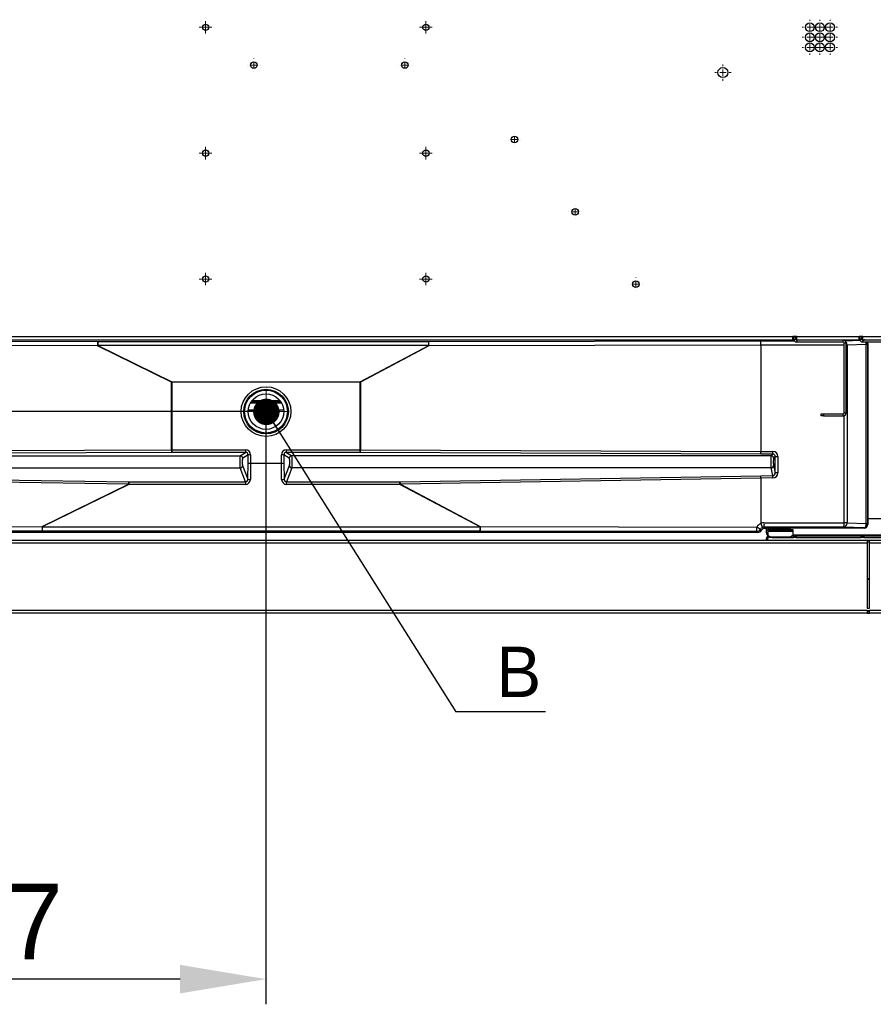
# Model space of a CAD drawing. Header units: millimetres. Extents: x 0 to 39025, y -31299 to 8400.
# Tile 61 of 209: x 15008 to 15686, y -27496 to -26714. Entities that reach past the tile are written whole.
import ezdxf

# ---------------------------------------------------------------- set-up
doc = ezdxf.new("R2010")
doc.units = ezdxf.units.MM
doc.header["$PDSIZE"] = -1
doc.layers.add('ANOTACIJE', color=7, linetype='Continuous')
doc.layers.add('DIMENZIJE', color=4, linetype='Continuous')
doc.styles.add('SLDTEXTSTYLE1', font='Montserrat-Regular.ttf')
doc.styles.add('SLDTEXTSTYLE6', font='txt')
doc.styles.get("Standard").update_dxf_attribs({"font": 'Montserrat-Regular.ttf'})
doc.dimstyles.new('SLDDIMSTYLE0', dxfattribs={"dimtxt": 3, "dimasz": 3.414889, "dimexe": 0, "dimexo": 0.0625, "dimgap": 0.75, "dimtad": 1, "dimdec": 0, "dimlfac": 20, "dimrnd": 1e-09, "dimzin": 12, "dimdsep": 46, "dimtxsty": 'SLDTEXTSTYLE6', "dimsah": 1, "dimcen": 0.09, "dimadec": 0, "dimazin": 3, "dimtfac": 1, "dimtdec": 0, "dimtofl": 0, "dimtmove": 0, "dimatfit": 3, "dimfxl": 1, "dimfrac": 2, "dimtolj": 1, "dimtzin": 12, "dimarcsym": 0})
doc.dimstyles.new('SLDDIMSTYLE2', dxfattribs={"dimtxt": 0.18, "dimasz": 1.050735, "dimexe": 0, "dimexo": 0.0625, "dimgap": 0, "dimtad": 0, "dimtih": 1, "dimtoh": 1, "dimdec": 0, "dimrnd": 1e-09, "dimzin": 0, "dimdsep": 46, "dimtxsty": 'Standard', "dimblk1": 'DOT', "dimblk2": 'DOT', "dimsah": 1, "dimcen": 0.09, "dimadec": 0, "dimazin": 0, "dimtfac": 1.050735, "dimtdec": 0, "dimtofl": 0, "dimtmove": 0, "dimatfit": 3, "dimldrblk": 'DOT', "dimfxl": 1, "dimfrac": 2, "dimtolj": 1, "dimtzin": 0, "dimarcsym": 0})

# ---------------------------------------------------------------- blocks, each defined once
blk = doc.blocks.new('SW_CENTERMARKSYMBOL_41')
at = {"color": 0, "linetype": 'Continuous', "lineweight": 18}
for p, q in [((-2.5, 0), (-3.25, 0)), ((0, 0), (-1.25, 0)), ((0, 2.5), (0, 3.25)), ((0, 0), (0, 1.25)), ((0, 0), (0, -1.25)), ((0, 0), (1.25, 0)), ((2.5, 0), (3.25, 0)), ((0, -2.5), (0, -3.25))]:
    blk.add_line(p, q, dxfattribs=at)
blk = doc.blocks.new('SW_CENTERMARKSYMBOL_45')
at = {"color": 0, "linetype": 'Continuous', "lineweight": 18}
for p, q in [((-2.5, 0), (-2.55, 0)), ((0, 0), (-1.25, 0)), ((0, 2.5), (0, 2.55)), ((0, 0), (0, 1.25)), ((0, 0), (0, -1.25)), ((0, 0), (1.25, 0)), ((2.5, 0), (2.55, 0)), ((0, -2.5), (0, -2.55))]:
    blk.add_line(p, q, dxfattribs=at)
blk = doc.blocks.new('SW_CENTERMARKSYMBOL_47')
at = {"color": 0, "linetype": 'Continuous', "lineweight": 18}
for p, q in [((-2.5, 0), (-2.55, 0)), ((0, 0), (-1.25, 0)), ((0, 2.5), (0, 2.55)), ((0, 0), (0, 1.25)), ((0, 0), (0, -1.25)), ((0, 0), (1.25, 0)), ((2.5, 0), (2.55, 0)), ((0, -2.5), (0, -2.55))]:
    blk.add_line(p, q, dxfattribs=at)
blk = doc.blocks.new('SW_CENTERMARKSYMBOL_51')
at = {"color": 0, "linetype": 'Continuous', "lineweight": 18}
for p, q in [((-2.5, 0), (-2.55, 0)), ((0, 0), (-1.25, 0)), ((0, 2.5), (0, 2.55)), ((0, 0), (0, 1.25)), ((0, 0), (0, -1.25)), ((0, 0), (1.25, 0)), ((2.5, 0), (2.55, 0)), ((0, -2.5), (0, -2.55))]:
    blk.add_line(p, q, dxfattribs=at)
blk = doc.blocks.new('SW_CENTERMARKSYMBOL_53')
at = {"color": 0, "linetype": 'Continuous', "lineweight": 18}
for p, q in [((-2.5, 0), (-2.55, 0)), ((0, 0), (-1.25, 0)), ((0, 2.5), (0, 2.55)), ((0, 0), (0, 1.25)), ((0, 0), (0, -1.25)), ((0, 0), (1.25, 0)), ((2.5, 0), (2.55, 0)), ((0, -2.5), (0, -2.55))]:
    blk.add_line(p, q, dxfattribs=at)
blk = doc.blocks.new('SW_CENTERMARKSYMBOL_54')
at = {"color": 0, "linetype": 'Continuous', "lineweight": 18}
for p, q in [((-2.5, 0), (-2.55, 0)), ((0, 0), (-1.25, 0)), ((0, 2.5), (0, 2.55)), ((0, 0), (0, 1.25)), ((0, 0), (0, -1.25)), ((0, 0), (1.25, 0)), ((2.5, 0), (2.55, 0)), ((0, -2.5), (0, -2.55))]:
    blk.add_line(p, q, dxfattribs=at)
blk = doc.blocks.new('SW_CENTERMARKSYMBOL_59')
at = {"color": 0, "linetype": 'Continuous', "lineweight": 18}
for p, q in [((-2.5, 0), (-3, 0)), ((0, 0), (-1.25, 0)), ((0, 2.5), (0, 3)), ((0, 0), (0, 1.25)), ((0, 0), (0, -1.25)), ((0, 0), (1.25, 0)), ((2.5, 0), (3, 0)), ((0, -2.5), (0, -3))]:
    blk.add_line(p, q, dxfattribs=at)
blk = doc.blocks.new('SW_CENTERMARKSYMBOL_60')
at = {"color": 0, "linetype": 'Continuous', "lineweight": 18}
for p, q in [((-2.5, 0), (-3, 0)), ((0, 0), (-1.25, 0)), ((0, 2.5), (0, 3)), ((0, 0), (0, 1.25)), ((0, 0), (0, -1.25)), ((0, 0), (1.25, 0)), ((2.5, 0), (3, 0)), ((0, -2.5), (0, -3))]:
    blk.add_line(p, q, dxfattribs=at)
blk = doc.blocks.new('SW_CENTERMARKSYMBOL_61')
at = {"color": 0, "linetype": 'Continuous', "lineweight": 18}
for p, q in [((-2.5, 0), (-3, 0)), ((0, 0), (-1.25, 0)), ((0, 2.5), (0, 3)), ((0, 0), (0, 1.25)), ((0, 0), (0, -1.25)), ((0, 0), (1.25, 0)), ((2.5, 0), (3, 0)), ((0, -2.5), (0, -3))]:
    blk.add_line(p, q, dxfattribs=at)
blk = doc.blocks.new('SW_CENTERMARKSYMBOL_62')
at = {"color": 0, "linetype": 'Continuous', "lineweight": 18}
for p, q in [((-2.5, 0), (-3, 0)), ((0, 0), (-1.25, 0)), ((0, 2.5), (0, 3)), ((0, 0), (0, 1.25)), ((0, 0), (0, -1.25)), ((0, 0), (1.25, 0)), ((2.5, 0), (3, 0)), ((0, -2.5), (0, -3))]:
    blk.add_line(p, q, dxfattribs=at)
blk = doc.blocks.new('SW_CENTERMARKSYMBOL_63')
at = {"color": 0, "linetype": 'Continuous', "lineweight": 18}
for p, q in [((-2.5, 0), (-3, 0)), ((0, 0), (-1.25, 0)), ((0, 2.5), (0, 3)), ((0, 0), (0, 1.25)), ((0, 0), (0, -1.25)), ((0, 0), (1.25, 0)), ((2.5, 0), (3, 0)), ((0, -2.5), (0, -3))]:
    blk.add_line(p, q, dxfattribs=at)
blk = doc.blocks.new('SW_CENTERMARKSYMBOL_64')
at = {"color": 0, "linetype": 'Continuous', "lineweight": 18}
for p, q in [((-2.5, 0), (-3, 0)), ((0, 0), (-1.25, 0)), ((0, 2.5), (0, 3)), ((0, 0), (0, 1.25)), ((0, 0), (0, -1.25)), ((0, 0), (1.25, 0)), ((2.5, 0), (3, 0)), ((0, -2.5), (0, -3))]:
    blk.add_line(p, q, dxfattribs=at)
blk = doc.blocks.new('SW_CENTERMARKSYMBOL_65')
at = {"color": 0, "linetype": 'Continuous', "lineweight": 18}
for p, q in [((-2.5, 0), (-3, 0)), ((0, 0), (-1.25, 0)), ((0, 2.5), (0, 3)), ((0, 0), (0, 1.25)), ((0, 0), (0, -1.25)), ((0, 0), (1.25, 0)), ((2.5, 0), (3, 0)), ((0, -2.5), (0, -3))]:
    blk.add_line(p, q, dxfattribs=at)
blk = doc.blocks.new('SW_CENTERMARKSYMBOL_66')
at = {"color": 0, "linetype": 'Continuous', "lineweight": 18}
for p, q in [((-2.5, 0), (-3, 0)), ((0, 0), (-1.25, 0)), ((0, 2.5), (0, 3)), ((0, 0), (0, 1.25)), ((0, 0), (0, -1.25)), ((0, 0), (1.25, 0)), ((2.5, 0), (3, 0)), ((0, -2.5), (0, -3))]:
    blk.add_line(p, q, dxfattribs=at)
blk = doc.blocks.new('SW_CENTERMARKSYMBOL_67')
at = {"color": 0, "linetype": 'Continuous', "lineweight": 18}
for p, q in [((-2.5, 0), (-3, 0)), ((0, 0), (-1.25, 0)), ((0, 2.5), (0, 3)), ((0, 0), (0, 1.25)), ((0, 0), (0, -1.25)), ((0, 0), (1.25, 0)), ((2.5, 0), (3, 0)), ((0, -2.5), (0, -3))]:
    blk.add_line(p, q, dxfattribs=at)
blk = doc.blocks.new('SW_CENTERMARKSYMBOL_75')
at = {"color": 0, "linetype": 'Continuous', "lineweight": 18}
for p, q in [((-1.25, 0), (-2.5, 0)), ((0, 0), (-1.25, 0)), ((0, 1.25), (0, 2.5)), ((0, 0), (0, 1.25)), ((0, 0), (0, -1.25)), ((0, 0), (1.25, 0)), ((1.25, 0), (2.5, 0)), ((0, -1.25), (0, -2.5))]:
    blk.add_line(p, q, dxfattribs=at)
blk = doc.blocks.new('SW_CENTERMARKSYMBOL_76')
at = {"color": 0, "linetype": 'Continuous', "lineweight": 18}
for p, q in [((-1.25, 0), (-2.5, 0)), ((0, 0), (-1.25, 0)), ((0, 1.25), (0, 2.5)), ((0, 0), (0, 1.25)), ((0, 0), (0, -1.25)), ((0, 0), (1.25, 0)), ((1.25, 0), (2.5, 0)), ((0, -1.25), (0, -2.5))]:
    blk.add_line(p, q, dxfattribs=at)
blk = doc.blocks.new('SW_CENTERMARKSYMBOL_79')
at = {"color": 0, "linetype": 'Continuous', "lineweight": 18}
for p, q in [((-1.25, 0), (-2.5, 0)), ((0, 0), (-1.25, 0)), ((0, 1.25), (0, 2.5)), ((0, 0), (0, 1.25)), ((0, 0), (0, -1.25)), ((0, 0), (1.25, 0)), ((1.25, 0), (2.5, 0)), ((0, -1.25), (0, -2.5))]:
    blk.add_line(p, q, dxfattribs=at)
blk = doc.blocks.new('SW_CENTERMARKSYMBOL_80')
at = {"color": 0, "linetype": 'Continuous', "lineweight": 18}
for p, q in [((-1.25, 0), (-2.5, 0)), ((0, 0), (-1.25, 0)), ((0, 1.25), (0, 2.5)), ((0, 0), (0, 1.25)), ((0, 0), (0, -1.25)), ((0, 0), (1.25, 0)), ((1.25, 0), (2.5, 0)), ((0, -1.25), (0, -2.5))]:
    blk.add_line(p, q, dxfattribs=at)
blk = doc.blocks.new('SW_CENTERMARKSYMBOL_83')
at = {"color": 0, "linetype": 'Continuous', "lineweight": 18}
for p, q in [((-1.25, 0), (-2.5, 0)), ((0, 0), (-1.25, 0)), ((0, 1.25), (0, 2.5)), ((0, 0), (0, 1.25)), ((0, 0), (0, -1.25)), ((0, 0), (1.25, 0)), ((1.25, 0), (2.5, 0)), ((0, -1.25), (0, -2.5))]:
    blk.add_line(p, q, dxfattribs=at)
blk = doc.blocks.new('SW_CENTERMARKSYMBOL_84')
at = {"color": 0, "linetype": 'Continuous', "lineweight": 18}
for p, q in [((-1.25, 0), (-2.5, 0)), ((0, 0), (-1.25, 0)), ((0, 1.25), (0, 2.5)), ((0, 0), (0, 1.25)), ((0, 0), (0, -1.25)), ((0, 0), (1.25, 0)), ((1.25, 0), (2.5, 0)), ((0, -1.25), (0, -2.5))]:
    blk.add_line(p, q, dxfattribs=at)
blk = doc.blocks.new('SW_CENTERMARKSYMBOL_100')
at = {"color": 0, "linetype": 'Continuous', "lineweight": 18}
for p, q in [((0, 2.5), (0, 8.31)), ((-2.5, 0), (-8.31, 0)), ((0, 0), (-1.25, 0)), ((0, 0), (0, 1.25)), ((0, 0), (0, -1.25)), ((0, 0), (1.25, 0)), ((2.5, 0), (8.31, 0)), ((0, -2.5), (0, -8.31))]:
    blk.add_line(p, q, dxfattribs=at)
blk = doc.blocks.new('Adapt 2 S (spodaj)')
at = {"linetype": 'Continuous', "lineweight": 25}
for p, q in [((41.6, 219.88), (898.6, 219.88)), ((901.6, 219.88), (898.6, 219.88)), ((898.6, 217.08), (898.6, 219.88)), ((898.6, 219.38), (900.6, 219.38)), ((898.6, 219.08), (899.35, 219.08)), ((899.35, 217.58), (899.35, 219.88)), ((900.6, 219.38), (900.6, 219.88)), ((900.85, 217.58), (900.85, 219.88)), ((901.6, 219.38), (900.85, 219.38)), ((900.85, 219.08), (901.6, 219.08)), ((901.6, 219.88), (951.1, 219.88)), ((901.6, 217.08), (901.6, 219.88)), ((954.1, 219.88), (951.1, 219.88)), ((951.1, 217.08), (951.1, 219.88)), ((951.85, 219.38), (951.1, 219.38)), ((951.1, 219.08), (951.85, 219.08)), ((951.85, 217.58), (951.85, 219.88)), ((953.35, 217.58), (953.35, 219.88)), ((954.1, 219.38), (953.35, 219.38)), ((953.35, 219.08), (954.1, 219.08)), ((954.1, 217.08), (954.1, 219.88)), ((954.1, 219.88), (1108.4, 219.88)), ((41.6, 217.08), (898.6, 217.08)), ((55, 216.32), (346.33, 215.89)), ((346.18, 212.39), (55.31, 212.83)), ((404.92, 183.53), (346.18, 212.39)), ((346.33, 215.89), (346.33, 212.69)), ((346.33, 215.89), (609.27, 215.89)), ((346.33, 212.69), (405.08, 183.83)), ((609.27, 212.69), (346.33, 212.69)), ((554.92, 183.83), (609.27, 212.69)), ((609.43, 212.39), (555.08, 183.53)), ((609.27, 215.89), (872.87, 216.32)), ((609.27, 212.69), (609.27, 215.89)), ((873, 212.82), (609.43, 212.39)), ((865.5, 217.08), (865.5, 216.62)), ((870.5, 216.62), (870.5, 217.08)), ((872.87, 216.32), (899.71, 216.34)), ((939.15, 212.88), (873, 212.82)), ((873, 212.82), (873, 128.38)), ((873, 212.82), (873, 212.82)), ((899.41, 217.08), (898.6, 217.08)), ((899.35, 217.58), (900.85, 217.58)), ((901.6, 217.08), (901.03, 217.08)), ((901.6, 217.08), (951.1, 217.08)), ((901.65, 216.78), (901.65, 215.28)), ((938.55, 216.78), (901.65, 216.78)), ((938.55, 215.28), (901.65, 215.28)), ((938.55, 215.28), (938.55, 216.78)), ((939.15, 158.55), (939.15, 212.88)), ((939.35, 212.88), (939.15, 212.88)), ((939.35, 159.08), (939.35, 214.48)), ((940.85, 214.48), (939.35, 214.48)), ((939.81, 216.4), (951.98, 216.83)), ((940.85, 159.08), (940.85, 214.48)), ((941.53, 212.88), (940.85, 212.88)), ((956.81, 213.41), (941.53, 212.88)), ((941.53, 212.88), (941.53, 71.68)), ((951.91, 217.08), (951.1, 217.08)), ((951.85, 217.58), (953.35, 217.58)), ((954.1, 217.08), (953.53, 217.08)), ((953.74, 216.89), (954.85, 216.93)), ((954.1, 217.08), (1108.4, 217.08)), ((954.15, 216.78), (954.15, 215.28)), ((991.05, 216.78), (954.15, 216.78)), ((991.05, 215.28), (954.15, 215.28)), ((954.85, 216.93), (955, 217.08)), ((955.8, 216.97), (955.8, 217.08)), ((956.81, 71.15), (956.81, 213.41)), ((957.8, 217.08), (957.8, 216.78)), ((957.83, 213.76), (957.83, 70.8)), ((958, 214.08), (957.85, 213.93)), ((958, 214.08), (958, 70.48)), ((404.92, 183.53), (405.08, 183.53)), ((404.92, 129.67), (404.92, 183.53)), ((405.08, 183.83), (405.08, 183.53)), ((405.08, 183.83), (554.92, 183.83)), ((405.08, 183.53), (405.08, 129.67)), ((554.92, 183.53), (405.08, 183.53)), ((554.92, 183.83), (554.92, 183.53)), ((554.92, 183.53), (555.08, 183.53)), ((554.92, 129.67), (554.92, 183.53)), ((555.08, 183.53), (555.08, 129.67)), ((467.76, 167.13), (492.24, 167.13)), ((468.4, 168.13), (491.6, 168.13)), ((468.89, 168.79), (491.11, 168.79)), ((494.08, 161.13), (465.92, 161.13)), ((465.94, 161.43), (494.06, 161.43)), ((920.85, 156.78), (920.85, 158.28)), ((920.85, 158.28), (922.85, 158.28)), ((922.85, 156.78), (920.85, 156.78)), ((922.85, 158.28), (922.85, 156.78)), ((922.85, 158.28), (938.55, 158.28)), ((922.85, 156.78), (938.55, 156.78)), ((938.55, 156.78), (938.55, 158.28)), ((939.15, 71.68), (939.15, 156.86)), ((939.35, 159.08), (940.85, 159.08)), ((44.4, 128.32), (404.92, 129.67)), ((405.01, 127.68), (268.65, 127.17)), ((405.08, 129.67), (405.08, 127.68)), ((405.08, 129.67), (463.75, 129.67)), ((463.75, 127.68), (405.08, 127.68)), ((459.51, 125.04), (463.75, 127.68)), ((465.76, 125.71), (461.49, 123.05)), ((463.75, 129.67), (463.75, 127.68)), ((465.76, 119.17), (465.76, 125.71)), ((467.74, 125.71), (465.76, 125.71)), ((467.74, 125.71), (467.74, 119.08)), ((494.24, 125.71), (492.26, 125.71)), ((492.26, 119.08), (492.26, 125.71)), ((494.24, 125.71), (494.24, 119.17)), ((498.51, 123.05), (494.24, 125.71)), ((496.25, 127.68), (496.25, 129.67)), ((496.25, 129.67), (554.92, 129.67)), ((554.92, 127.68), (496.25, 127.68)), ((496.25, 127.68), (500.49, 125.04)), ((554.92, 127.68), (554.92, 129.67)), ((872.93, 126.39), (554.99, 127.68)), ((555.08, 129.67), (873, 128.38)), ((882.53, 126.37), (872.93, 126.39)), ((873, 128.38), (882.59, 128.36)), ((881.21, 125.04), (882.53, 126.37)), ((44.4, 125.04), (459.51, 125.04)), ((465.6, 106.33), (465.76, 119.17)), ((467.74, 119.08), (467.58, 106.16)), ((467.74, 119.08), (467.74, 119.08)), ((467.74, 119.08), (492.26, 119.08)), ((492.42, 106.16), (492.26, 119.08)), ((492.26, 119.08), (492.26, 119.08)), ((494.24, 119.17), (494.4, 106.33)), ((881.21, 125.04), (500.49, 125.04)), ((884.52, 124.36), (883.2, 123.05)), ((884.52, 124.36), (886.56, 124.36)), ((884.52, 111.51), (884.52, 124.36)), ((886.56, 124.36), (886.56, 111.51)), ((44.4, 115.36), (459.41, 115.36)), ((463.69, 104.28), (459.41, 115.36)), ((461.39, 117.24), (465.6, 106.33)), ((494.4, 106.33), (498.61, 117.24)), ((500.59, 115.36), (496.31, 104.28)), ((881.14, 115.36), (500.59, 115.36)), ((882.62, 109.22), (881.14, 115.36)), ((883.14, 117.24), (884.52, 111.51)), ((886.56, 111.51), (884.52, 111.51)), ((370.68, 102.41), (44.4, 107.51)), ((205.44, 106.87), (370.76, 104.28)), ((302.08, 68.7), (370.68, 102.41)), ((371.09, 102.23), (302.23, 68.4)), ((371.09, 104.28), (463.69, 104.28)), ((371.09, 104.28), (371.09, 102.23)), ((463.69, 102.23), (371.09, 102.23)), ((463.69, 104.28), (463.69, 102.23)), ((496.31, 102.23), (496.31, 104.28)), ((496.31, 104.28), (586.36, 104.28)), ((586.36, 102.23), (496.31, 102.23)), ((586.36, 102.23), (586.36, 104.28)), ((650.07, 68.4), (586.36, 102.23)), ((586.67, 104.28), (872.93, 109.13)), ((873, 107.25), (586.77, 102.41)), ((586.77, 102.41), (650.24, 68.7)), ((872.93, 109.13), (882.62, 109.22)), ((882.67, 107.34), (873, 107.25)), ((873, 107.25), (873, 71.14)), ((875.83, 71.74), (939.15, 71.68)), ((941.53, 71.68), (939.15, 71.68)), ((941.53, 71.68), (956.81, 71.15)), ((957.85, 70.63), (958, 70.48)), ((958, 75.03), (969.5, 75.03)), ((302.23, 65.2), (44.4, 64.82)), ((870.49, 64.08), (44.4, 64.08)), ((44.52, 68.31), (302.08, 68.7)), ((302.23, 68.4), (650.07, 68.4)), ((302.23, 68.4), (302.23, 65.2)), ((650.07, 65.2), (302.23, 65.2)), ((650.07, 68.4), (650.07, 65.2)), ((869.73, 64.85), (650.07, 65.2)), ((650.24, 68.7), (869.89, 68.34)), ((870.49, 64.08), (869.73, 64.85)), ((872.73, 66.55), (873.5, 65.78)), ((875.64, 67.37), (877.5, 67.37)), ((939.06, 68.18), (875.74, 68.24)), ((875.74, 68.24), (876.5, 67.48)), ((955, 67.48), (876.5, 67.48)), ((877.5, 63.83), (877.5, 67.48)), ((878.5, 63.83), (877.5, 63.83)), ((878.5, 66.53), (880.5, 66.6)), ((878.5, 65.53), (878.5, 66.53)), ((880.5, 65.6), (878.5, 65.53)), ((878.5, 65.53), (878.5, 65.27)), ((878.5, 65.27), (898.5, 65.27)), ((878.5, 65.27), (878.5, 65.11)), ((878.5, 65.11), (898.5, 65.11)), ((878.5, 65.11), (878.5, 61.85)), ((879, 66.54), (879, 67.48)), ((879, 67.37), (880, 67.37)), ((880, 66.58), (880, 67.48)), ((880.5, 66.6), (880.5, 65.6)), ((880.5, 66.6), (896.5, 66.6)), ((880.5, 65.6), (896.5, 65.6)), ((896.5, 65.6), (896.5, 66.6)), ((896.5, 66.6), (898.5, 66.53)), ((898.5, 65.53), (896.5, 65.6)), ((898.5, 66.53), (898.5, 65.53)), ((898.5, 65.53), (898.5, 65.27)), ((898.5, 65.27), (898.5, 65.11)), ((898.5, 65.11), (898.5, 61.85)), ((954.85, 67.63), (939.06, 68.18)), ((955, 67.48), (954.85, 67.63)), ((957.49, 57.66), (54.51, 57.66)), ((957.49, 55.66), (54.51, 55.66)), ((878.5, 59.38), (877.5, 59.38)), ((877.5, 57.66), (877.5, 59.38)), ((878.5, 61.85), (880.5, 60.67)), ((878.5, 57.66), (878.5, 59.38)), ((879.3, 60.18), (879.3, 61.18)), ((879.3, 61.18), (879.64, 61.18)), ((880, 60.18), (879.3, 60.18)), ((880, 60.03), (880, 60.97)), ((882, 60.03), (880, 60.03)), ((880.5, 60.67), (881.5, 60.67)), ((881.5, 60.67), (895.5, 60.67)), ((881.5, 60.67), (881.5, 60.33)), ((881.5, 60.33), (895.5, 60.33)), ((882, 60.33), (882, 60.03)), ((882, 60.03), (899, 60.03)), ((895.5, 60.67), (896.5, 60.67)), ((895.5, 60.67), (895.5, 60.33)), ((896.5, 60.67), (898.5, 61.85)), ((899, 61.03), (897.11, 61.03)), ((969.5, 61.83), (898.47, 61.83)), ((899, 60.03), (899, 61.03)), ((899, 61.03), (901, 61.03)), ((901, 60.03), (899, 60.03)), ((901, 61.03), (901, 60.03)), ((952.8, 61.03), (901, 61.03)), ((901, 60.03), (952.8, 60.03)), ((952.8, 60.03), (952.8, 61.03)), ((952.8, 61.03), (954.8, 61.03)), ((954.8, 60.03), (952.8, 60.03)), ((954.8, 61.03), (954.8, 60.03)), ((969, 61.03), (954.8, 61.03)), ((954.8, 60.03), (969, 60.03)), ((957.49, 57.66), (957.49, 55.66)), ((959.49, 57.66), (957.49, 57.66)), ((957.49, 56.66), (959.49, 56.66)), ((959.49, 56.28), (957.49, 56.28)), ((957.49, 55.66), (957.49, 3.98)), ((1095.49, 57.66), (959.49, 57.66)), ((959.49, 55.66), (959.49, 57.66)), ((959.49, 3.98), (959.49, 55.66)), ((1095.49, 55.66), (959.49, 55.66)), ((959.49, 27.32), (957.49, 27.32)), ((957.49, 27.05), (959.49, 27.05)), ((957.49, 1.98), (6.52, 1.98)), ((957.49, 3.98), (959.49, 3.98)), ((957.49, 1.98), (957.49, -0.02)), ((957.49, 1.98), (959.49, 1.98)), ((959.49, 1.4), (957.49, 1.4)), ((959.49, 0.98), (957.49, 0.98)), ((959.49, -0.02), (959.49, 1.98)), ((1095.49, 1.98), (959.49, 1.98)), ((957.49, -0.02), (6.52, -0.02)), ((957.49, -0.02), (959.49, -0.02)), ((1095.49, -0.02), (959.49, -0.02))]:
    blk.add_line(p, q, dxfattribs=at)
at = {"linetype": 'Continuous', "lineweight": 25, "flags": 128}
for points in [[(865.5, 216.7), (865.35, 216.69), (865.26, 216.65), (865.54, 216.62), (866.15, 216.59), (867.01, 216.57), (868, 216.56)], [(868, 216.56), (868.99, 216.57), (869.85, 216.59), (870.46, 216.62), (870.74, 216.65), (870.65, 216.69), (870.5, 216.7)], [(955.78, 216.78), (955.44, 216.87), (954.85, 216.93)], [(883.5, 67.55), (882.56, 67.56), (881.75, 67.58), (881.17, 67.6), (880.91, 67.64), (881, 67.67), (881.43, 67.7), (882.13, 67.72), (883.02, 67.73), (883.98, 67.73), (884.87, 67.72), (885.57, 67.7), (886, 67.67), (886.09, 67.64), (885.83, 67.6), (885.25, 67.58), (884.44, 67.56), (883.5, 67.55)], [(883.5, 65.33), (884.44, 65.34), (885.25, 65.36), (885.83, 65.38), (886.09, 65.41), (886, 65.45), (885.57, 65.48), (884.87, 65.5), (883.98, 65.51), (883.02, 65.51), (882.13, 65.5), (881.43, 65.48), (881, 65.45), (880.91, 65.41), (881.17, 65.38), (881.75, 65.36), (882.56, 65.34), (883.5, 65.33)], [(893.5, 67.55), (892.56, 67.56), (891.75, 67.58), (891.17, 67.6), (890.91, 67.64), (891, 67.67), (891.43, 67.7), (892.13, 67.72), (893.02, 67.73), (893.98, 67.73), (894.87, 67.72), (895.57, 67.7), (896, 67.67), (896.09, 67.64), (895.83, 67.6), (895.25, 67.58), (894.44, 67.56), (893.5, 67.55)], [(893.5, 65.33), (894.44, 65.34), (895.25, 65.36), (895.83, 65.38), (896.09, 65.41), (896, 65.45), (895.57, 65.48), (894.87, 65.5), (893.98, 65.51), (893.02, 65.51), (892.13, 65.5), (891.43, 65.48), (891, 65.45), (890.91, 65.41), (891.17, 65.38), (891.75, 65.36), (892.56, 65.34), (893.5, 65.33)]]:
    blk.add_lwpolyline(points, dxfattribs=at)
at = {"linetype": 'Continuous', "lineweight": 25}
for centre, radius in [((432, 465.43), 2.5), ((607, 465.43), 2.5), ((912, 465.48), 3.5), ((920, 465.48), 3.5), ((928, 465.48), 3.5), ((912, 457.48), 3.5), ((920, 457.48), 3.5), ((928, 457.48), 3.5), ((912, 449.48), 3.5), ((920, 449.48), 3.5), ((928, 449.48), 3.5), ((470.3, 435.43), 2.6), ((590.3, 435.43), 2.6), ((842.96, 429.44), 4), ((842.96, 429.44), 4), ((677.33, 376.32), 2.6), ((432, 365.43), 2.5), ((607, 365.43), 2.5), ((725.54, 318.87), 2.6), ((432, 265.43), 2.5), ((607, 265.43), 2.5), ((773.75, 261.41), 2.6), ((480, 160.08), 19.75), ((480, 160.08), 17.75), ((480, 160.08), 17.01), ((480, 160.08), 14.12)]:
    blk.add_circle(centre, radius, dxfattribs=at)
for centre, radius, start, end in [((368.36, 213.19), 22.19, 173.01444, 182.06454), ((427.53, 172.49), 90.61, 153.66161, 153.87665), ((588.89, 213.19), 20.55, 357.77174, 7.54584), ((534.14, 172.49), 85.21, 27.91872, 28.1511), ((901.65, 217.58), 2.3, 180, 270), ((901.65, 217.58), 0.8, 180, 270), ((938.55, 214.48), 2.3, 0, 90), ((938.55, 214.48), 0.8, 0, 90), ((832.26, 212.89), 106.89, 359.99125, 1.14701), ((937.37, 212.93), 4.16, 359.27488, 40.14919), ((954.15, 217.58), 2.3, 180, 270), ((954.15, 217.58), 0.8, 180, 270), ((955.62, 213.65), 2.21, 2.934, 47.50626), ((954.85, 213.93), 3, 0.07413, 26.79953), ((486.28, 143.63), 90.61, 153.66161, 153.87665), ((479.79, 143.63), 85.21, 27.91872, 28.1511), ((938.55, 159.08), 0.8, 270, 0), ((938.55, 159.08), 2.3, 270, 0), ((419.08, 129.28), 14.16, 178.42987, 186.50693), ((541.97, 129.28), 13.11, 352.97071, 1.69468), ((859.44, 127.97), 23.15, 356.02792, 0.96166), ((459.48, 123.03), 2.02, 0.63942, 89.0187), ((500.52, 123.03), 2.02, 90.9813, 179.36058), ((881.19, 123.03), 2.01, 0.50813, 89.49187), ((459.35, 117.41), 2.05, 271.66914, 355.32863), ((500.65, 117.41), 2.05, 184.67137, 268.33086), ((881.13, 117.37), 2.01, 270.35242, 356.30399), ((392.7, 102.34), 22.02, 174.93512, 179.83165), ((467.27, 113.98), 7.83, 257.67946, 272.261), ((492.73, 113.98), 7.83, 267.739, 282.32054), ((566.38, 102.34), 20.39, 0.18248, 5.47239), ((846.62, 107.27), 36.05, 0.10146, 3.08988), ((839.57, 70.94), 36.27, 355.73465, 1.26455), ((902.89, 70.88), 36.27, 355.73465, 1.26455), ((938.33, 71.32), 3.22, 283.03291, 6.40539), ((954.85, 70.63), 3, 270.08169, 359.91831), ((955.41, 70.99), 2.43, 292.73151, 355.40059), ((324.25, 67.9), 22.19, 177.93546, 186.98556), ((383.43, 108.6), 90.61, 206.12335, 206.33839), ((574.94, 108.6), 85.21, 331.8489, 332.08128), ((629.7, 67.9), 20.55, 352.45416, 2.22826), ((849.35, 67.55), 20.55, 352.45416, 2.22826), ((869.72, 68.35), 3.5, 270.08165, 329.05447), ((850.58, 34.71), 38.79, 55.1768, 60.13826), ((880, 63.83), 2.5, 180, 248.78345), ((879.3, 59.38), 1.8, 90, 180), ((879.3, 59.38), 0.8, 90, 180)]:
    blk.add_arc(centre, radius, start, end, dxfattribs=at)
for centre, major_axis, ratio, start_param, end_param in [((872.87, 212.82), (0, 3.5), 0.036297, 4.712352, 6.248254), ((954.85, 213.43), (-0.09, 3.5), 0.598569, 5.972753, 6.238647), ((955, 214.08), (2.12, 2.12), 0.998783, 0.333902, 0.784789), ((954.33, 213.41), (0.59, 3.49), 0.694759, 4.828624, 5.389146), ((954.33, 213.41), (3.5, 0.37), 0.10243, 5.487068, 6.23756), ((955, 214.08), (2.12, 2.12), 0.998783, 5.498396, 5.909094), ((957.85, 213.43), (0.001, 0.5), 0.051121, 0.051215, 0.84684), ((405.08, 129.54), (3.5, 0), 0.037495, 1.570796, 1.613754), ((405.08, 127.55), (1.5, 0), 0.087489, 1.570796, 1.613754), ((463.7, 125.66), (3.44, 2.14), 0.986572, 5.732422, 7.291089), ((463.7, 125.66), (1.77, 1.1), 0.960939, 5.732422, 7.291089), ((496.3, 125.66), (3.44, -2.14), 0.986572, 2.133689, 3.692355), ((496.3, 125.66), (1.77, -1.1), 0.960939, 2.133689, 3.692355), ((554.92, 129.54), (3.5, 0), 0.037495, 1.52437, 1.570796), ((554.92, 127.55), (1.5, 0), 0.087489, 1.52437, 1.570796), ((872.93, 128.38), (0.01, 2), 0.036297, 3.228921, 4.712481), ((774.24, 128.78), (98.76, -0.4), 0.020252, 0.000018, 0.000082), ((882.5, 124.34), (1.25, 1.6), 0.981564, 5.377483, 6.940683), ((882.56, 124.34), (2.21, 3.36), 0.99424, 5.298183, 6.861384), ((459.55, 120.06), (0, 5), 0.084325, 0.087266, 2.792527), ((461.53, 120.06), (0, 3), 0.140541, 0.087266, 2.792527), ((467.74, 119.17), (2, -0.01), 0.043658, 3.281487, 4.712657), ((492.26, 119.17), (2, 0.01), 0.043658, 4.712121, 6.143291), ((498.47, 120.06), (0, 3), 0.140541, 3.490659, 6.195919), ((500.45, 120.06), (0, 5), 0.084325, 3.490659, 6.195919), ((881.23, 120.06), (0, 5), 0.052493, 0.087266, 2.792527), ((883.23, 120.06), (0, 3), 0.087489, 0.087266, 2.792527), ((882.5, 111.59), (-0.45, 2.35), 0.836726, 2.97333, 4.514313), ((882.56, 111.59), (-0.7, 4.2), 0.938053, 2.994741, 4.535724), ((371.9, 102.93), (4.34, -1.7), 0.205953, 4.507363, 4.604606), ((371.9, 104.81), (3.49, 0.13), 0.147876, 4.373927, 4.471169), ((463.54, 106.53), (-0.98, 2.08), 0.868804, 2.711424, 4.234602), ((463.54, 106.35), (-2.03, 3.64), 0.959645, 2.649586, 4.172764), ((496.46, 106.35), (2.03, 3.64), 0.959645, 2.110421, 3.6336), ((496.46, 106.53), (0.98, 2.08), 0.868804, 2.048583, 3.571761), ((585.61, 104.81), (3.28, -0.13), 0.157519, 4.950601, 5.049421), ((585.61, 102.93), (4.18, 1.68), 0.208534, 4.809347, 4.908167), ((872.93, 107.25), (-0.03, 2), 0.036293, 4.712006, 5.933861), ((774.24, 105.58), (98.76, 1.67), 0.020249, 6.282843, 6.28311), ((875.91, 64.73), (6.07, -3.53), 0.996733, 2.522402, 3.127246), ((875.84, 64.73), (5.86, -3.86), 0.997682, 2.154084, 2.569366), ((955, 70.48), (2.12, -2.12), 0.998783, 5.498396, 7.067974), ((954.33, 71.15), (-0.59, 3.49), 0.694759, 3.845662, 4.596154), ((954.33, 71.15), (3.5, -0.37), 0.10243, 0.045626, 0.796117), ((957.85, 71.13), (-0.001, 0.5), 0.051121, 2.294753, 3.090378), ((870.49, 67.58), (2.48, -2.48), 0.998783, 5.498396, 6.528673), ((875.75, 64.73), (2.98, -1.89), 0.99242, 2.556949, 3.166413), ((876.5, 63.98), (2.48, -2.48), 0.998783, 2.356803, 3.38708), ((875.74, 64.73), (2.85, -2.06), 0.994248, 2.195358, 2.616171), ((954.85, 71.13), (0.09, 3.5), 0.598569, 3.186131, 3.981756)]:
    blk.add_ellipse(centre, major_axis=major_axis, ratio=ratio, start_param=start_param, end_param=end_param, dxfattribs=at)
for points, knots in [([(873.01, 71.11), (873, 71.12), (873, 71.13), (873, 71.14), (873, 71.14), (873, 71.14), (873, 71.14)], [0, 0, 0, 0, 0.00002381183, 0.00002381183, 0.00002381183, 0.00002954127, 0.00002954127, 0.00002954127, 0.00002954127]), ([(873.01, 71.11), (873.1, 70.91), (873.18, 70.71), (873.36, 70.32), (873.44, 70.13), (873.6, 69.75), (873.68, 69.58), (873.82, 69.24), (873.88, 69.08), (874, 68.79), (874.05, 68.66), (874.15, 68.42), (874.19, 68.32), (874.25, 68.15), (874.27, 68.08), (874.3, 67.98), (874.3, 67.95), (874.3, 67.94)], [0, 0, 0, 0, 0.125, 0.125, 0.25, 0.25, 0.375, 0.375, 0.5, 0.5, 0.625, 0.625, 0.75, 0.75, 0.875, 0.875, 1, 1, 1, 1])]:
    blk.add_open_spline(points, degree=3, knots=knots, dxfattribs=at)
at = {"linetype": 'Continuous', "lineweight": 0, "xscale": 2, "yscale": 2, "zscale": 2}
for name, p in [('SW_CENTERMARKSYMBOL_80', (432, 465.43)), ('SW_CENTERMARKSYMBOL_79', (607, 465.43)), ('SW_CENTERMARKSYMBOL_65', (912, 465.48)), ('SW_CENTERMARKSYMBOL_63', (920, 465.48)), ('SW_CENTERMARKSYMBOL_66', (928, 465.48)), ('SW_CENTERMARKSYMBOL_67', (912, 457.48)), ('SW_CENTERMARKSYMBOL_62', (920, 457.48)), ('SW_CENTERMARKSYMBOL_60', (928, 457.48)), ('SW_CENTERMARKSYMBOL_64', (912, 449.48)), ('SW_CENTERMARKSYMBOL_61', (920, 449.48)), ('SW_CENTERMARKSYMBOL_59', (928, 449.48)), ('SW_CENTERMARKSYMBOL_47', (470.3, 435.43)), ('SW_CENTERMARKSYMBOL_45', (590.3, 435.43)), ('SW_CENTERMARKSYMBOL_41', (842.96, 429.44)), ('SW_CENTERMARKSYMBOL_51', (677.33, 376.32)), ('SW_CENTERMARKSYMBOL_84', (432, 365.43)), ('SW_CENTERMARKSYMBOL_83', (607, 365.43)), ('SW_CENTERMARKSYMBOL_53', (725.54, 318.87)), ('SW_CENTERMARKSYMBOL_76', (432, 265.43)), ('SW_CENTERMARKSYMBOL_75', (607, 265.43)), ('SW_CENTERMARKSYMBOL_54', (773.75, 261.41)), ('SW_CENTERMARKSYMBOL_100', (480, 160.08))]:
    blk.add_blockref(name, p, dxfattribs=at)
blk = doc.blocks.new('_Dot')
at = {"color": 0, "linetype": 'ByBlock', "lineweight": -2}
blk.add_line((-0.5, 0), (-1, 0), dxfattribs=at)
at = {"color": 0, "linetype": 'ByBlock', "const_width": 0.5}
blk.add_lwpolyline([(-0.25, 0, 1), (0.25, 0, 1)], format="xyb", close=True, dxfattribs=at)
blk = doc.blocks.new('*D204')
at = {"layer": 'Defpoints', "color": 0, "transparency": 16777216}
for p in [(15203.35, -27025.1), (14746.78, -27141.99), (14746.78, -27476)]:
    blk.add_point(p, dxfattribs=at)
at = {"layer": 'DIMENZIJE', "color": 0, "lineweight": -2, "transparency": 16777216}
for p, q in [((15203.35, -27026.35), (15203.35, -27496)), ((14746.78, -27143.24), (14746.78, -27496)), ((15135.06, -27476), (14815.07, -27476))]:
    blk.add_line(p, q, dxfattribs=at)
at = {"layer": 'DIMENZIJE', "color": 0, "transparency": 16777216}
for points in [[(14815.07, -27464.62), (14815.07, -27487.38), (14746.78, -27476)], [(15135.06, -27464.62), (15135.06, -27487.38), (15203.35, -27476)]]:
    blk.add_solid(points, dxfattribs=at)
at = {"layer": 'DIMENZIJE', "color": 0, "transparency": 16777216, "insert": (14975.07, -27430.57), "char_height": 60, "attachment_point": 5, "style": 'SLDTEXTSTYLE6'}
blk.add_mtext('\\A1;457', dxfattribs=at)
blk = doc.blocks.new('*D206')
at = {"layer": 'Defpoints', "color": 0, "transparency": 16777216}
for p in [(15203.35, -27025.1), (14565.09, -27141.99), (14746.78, -27141.99)]:
    blk.add_point(p, dxfattribs=at)
at = {"layer": 'DIMENZIJE', "color": 0, "lineweight": -2, "transparency": 16777216}
for p, q in [((14565.09, -26956.8), (14565.09, -26734.91)), ((15202.1, -27025.1), (14545.09, -27025.1)), ((14565.09, -27141.99), (14565.09, -27025.1)), ((14745.53, -27141.99), (14545.09, -27141.99)), ((14565.09, -27210.29), (14565.09, -27278.59))]:
    blk.add_line(p, q, dxfattribs=at)
at = {"layer": 'DIMENZIJE', "color": 0, "transparency": 16777216}
for points in [[(14553.71, -26956.8), (14576.47, -26956.8), (14565.09, -27025.1)], [(14553.71, -27210.29), (14576.47, -27210.29), (14565.09, -27141.99)]]:
    blk.add_solid(points, dxfattribs=at)
at = {"layer": 'DIMENZIJE', "color": 0, "transparency": 16777216, "insert": (14520.09, -26806.74), "char_height": 60, "attachment_point": 5, "rotation": 90, "style": 'SLDTEXTSTYLE6'}
blk.add_mtext('\\A1;117', dxfattribs=at)

msp = doc.modelspace()

# ---------------------------------------------------------------- linework, layer by layer
at = {"layer": 'ANOTACIJE', "color": 0}
msp.add_line((15425.45, -27263.63), (15354.17, -27263.63), dxfattribs=at)

# ---------------------------------------------------------------- block references
at = {"color": 1}
msp.add_blockref('Adapt 2 S (spodaj)', (14723.38, -27185.14), dxfattribs=at)

# ---------------------------------------------------------------- texts
at = {"layer": 'ANOTACIJE', "color": 0, "insert": (15386.32, -27211.86), "char_height": 40, "attachment_point": 1, "style": 'SLDTEXTSTYLE1'}
msp.add_mtext('B', dxfattribs=at)

# ---------------------------------------------------------------- dimensions: what is measured, and where the dimension line sits
at = {"layer": 'DIMENZIJE'}
dim = msp.add_linear_dim(base=(14565.09, -27141.99), p1=(15203.35, -27025.1), p2=(14746.78, -27141.99), angle=90, dimstyle='SLDDIMSTYLE0', override={"dimscale": 20, "dimexe": 1, "dimlfac": 1, "dimdle": 1, "dimtofl": 1}, dxfattribs=at)
dim.commit()
dim.dimension.update_dxf_attribs({"geometry": '*D206', "text_midpoint": (14565.09, -26806.74), "dimtype": 160})
dim = msp.add_linear_dim(base=(14746.78, -27476), p1=(15203.35, -27025.1), p2=(14746.78, -27141.99), dimstyle='SLDDIMSTYLE0', override={"dimscale": 20, "dimexe": 1, "dimlfac": 1, "dimdle": 1, "dimtofl": 1}, dxfattribs=at)
dim.commit()
dim.dimension.update_dxf_attribs({"geometry": '*D204', "text_midpoint": (14975.07, -27430.57)})

# ---------------------------------------------------------------- leaders
at = {"layer": 'ANOTACIJE', "color": 7}
msp.add_leader([(15203.66, -27025.29), (15354.17, -27263.63)], dimstyle='SLDDIMSTYLE2', override={"dimscale": 20}, dxfattribs=at)

doc.saveas('drawing.dxf')
